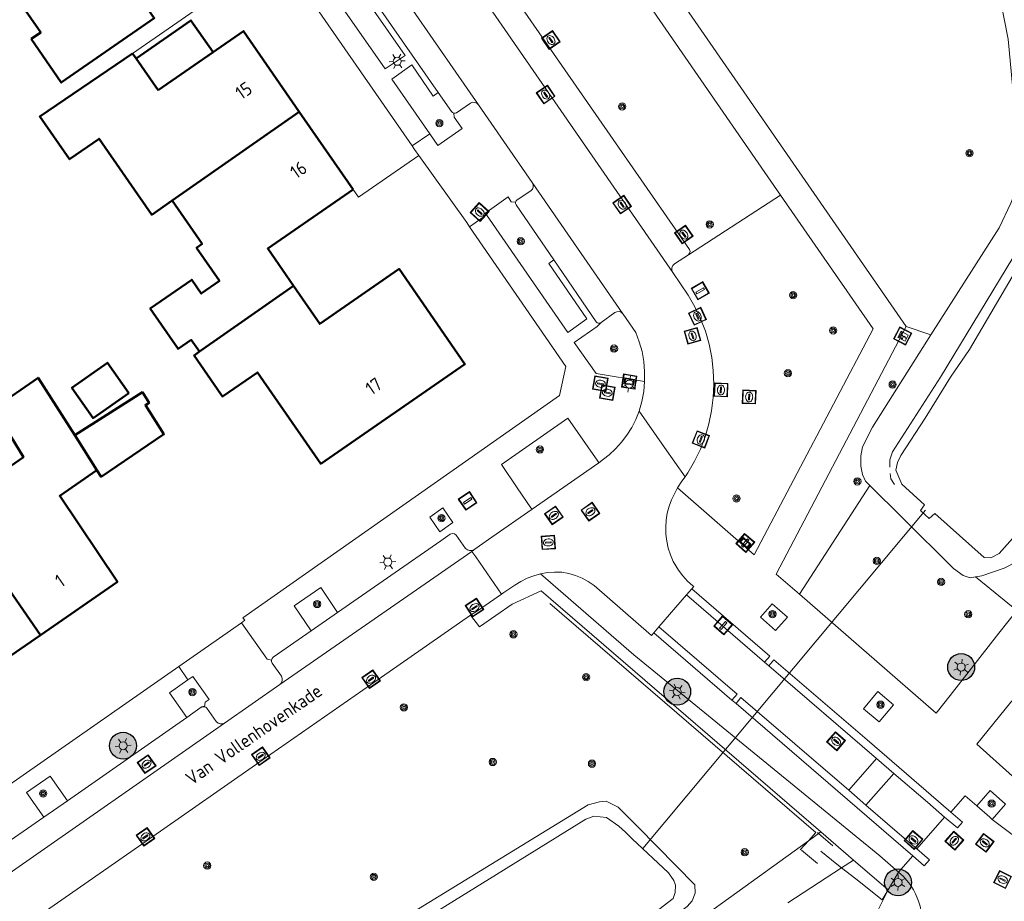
# Model space of a CAD drawing. Header units: metres. Extents: x 94279 to 96109, y 461866 to 463040.
# Tile 35 of 175: x 94816 to 94889, y 462789 to 462854. Entities that reach past the tile are written whole.
import ezdxf
from ezdxf.enums import TextEntityAlignment as Align

# ---------------------------------------------------------------- set-up
doc = ezdxf.new("R2010")
doc.units = ezdxf.units.M
doc.layers.get('0').update_dxf_attribs({"linetype": 'CONTINUOUS'})
for name, color, linetype, lineweight in [('B-WE-OV-LICHTMAST', 252, 'CONTINUOUS', 25), ('B_BEBOUWINGSGRENS_0', 132, 'CONTINUOUS', 50), ('B_LUIFEL_1', 132, 'CONTINUOUS', 50), ('B_TUSSENMUUR_0', 132, 'CONTINUOUS', 50), ('G_GRENS_ALGEMEEN_0', 251, 'CONTINUOUS', 13), ('K_DUIKER_LIJN_-1', 251, 'CONTINUOUS', 13), ('Q_BOOM_0', 251, 'CONTINUOUS', 13), ('Q_BRANDKRAAN_0', 251, 'CONTINUOUS', 13), ('Q_ELEKTRAKAST_0', 251, 'CONTINUOUS', 13), ('Q_INSPECTIE_OF_RIOOLPUT_0', 251, 'CONTINUOUS', 13), ('Q_KOLK_0', 251, 'CONTINUOUS', 13), ('Q_LICHTMAST_0', 251, 'CONTINUOUS', 13), ('Q_PAAL_ALGEMEEN_0', 251, 'CONTINUOUS', 13), ('Q_STRAATNAAMBORD_0', 251, 'CONTINUOUS', 13), ('Q_VERKEERSBORDPAAL_0', 251, 'CONTINUOUS', 13), ('Q_WATERLEIDINGPUT_0', 251, 'CONTINUOUS', 13), ('T_CULTUURGRENS_0', 251, 'CONTINUOUS', 13), ('T_HAAG_0', 251, 'CONTINUOUS', 13), ('T_HEK_LIJN_0', 251, 'CONTINUOUS', 13), ('T_WALBESCHERMING_0', 251, 'CONTINUOUS', 13), ('V_WEGGRENS_0', 251, 'CONTINUOUS', 13), ('W_WALBESCHERMING_LIJN_0', 251, 'CONTINUOUS', 13), ('Z_GBKN_HUISNUMMER_0', 251, 'CONTINUOUS', 13), ('Z_STRAATNAAM_0', 251, 'CONTINUOUS', 13)]:
    doc.layers.add(name, color=color, linetype=linetype, lineweight=lineweight)
doc.styles.get("Standard").update_dxf_attribs({"font": 'isocp.shx'})

# ---------------------------------------------------------------- blocks, each defined once
blk = doc.blocks.new('Q_LICHTMAST')
for points in [[(-0.26, 0.15), (-0.52, 0.3)], [(0, 0.3), (0, 0.6)], [(0.26, 0.15), (0.52, 0.3)], [(-0.26, -0.15), (-0.52, -0.3)], [(0, -0.3), (0, -0.6)], [(0.26, -0.15), (0.52, -0.3)]]:
    blk.add_lwpolyline(points)
blk.add_circle((0, 0), 0.3)
blk = doc.blocks.new('Q_VERKEERSBORDPAAL')
for points in [[(-0.5, 0.5), (0.5, 0.5), (0.5, -0.5), (-0.5, -0.5)], [(-0.08, 0.333), (0.071, 0.333), (0.071, -0.329), (-0.08, -0.329)]]:
    blk.add_lwpolyline(points, close=True)
blk.add_lwpolyline([(-0.442, 0.464), (0.438, 0.464, -0.414214), (0.459, 0.442), (0.459, -0.437, -0.414214), (0.438, -0.459), (-0.442, -0.459, -0.414214), (-0.463, -0.437), (-0.463, 0.442), (-0.463, 0.444), (-0.463, 0.446), (-0.463, 0.448), (-0.462, 0.45), (-0.461, 0.451), (-0.46, 0.453), (-0.459, 0.455), (-0.458, 0.456), (-0.457, 0.457), (-0.456, 0.459), (-0.454, 0.46), (-0.453, 0.461), (-0.451, 0.462), (-0.449, 0.462), (-0.447, 0.463), (-0.446, 0.463), (-0.444, 0.464), (-0.442, 0.464)], format="xyb")
blk = doc.blocks.new('Q_PAAL_ALGEMEEN')
for points in [[(-0.5, 0.5), (0.5, 0.5), (0.5, -0.5), (-0.5, -0.5)], [(-0.08, 0.333), (0.071, 0.333), (0.071, -0.329), (-0.08, -0.329)]]:
    blk.add_lwpolyline(points, close=True)
blk.add_lwpolyline([(-0.442, 0.464), (0.438, 0.464, -0.414214), (0.459, 0.442), (0.459, -0.437, -0.414214), (0.438, -0.459), (-0.442, -0.459, -0.414214), (-0.463, -0.437), (-0.463, 0.442), (-0.463, 0.444), (-0.463, 0.446), (-0.463, 0.448), (-0.462, 0.45), (-0.461, 0.451), (-0.46, 0.453), (-0.459, 0.455), (-0.458, 0.456), (-0.457, 0.457), (-0.456, 0.459), (-0.454, 0.46), (-0.453, 0.461), (-0.451, 0.462), (-0.449, 0.462), (-0.447, 0.463), (-0.446, 0.463), (-0.444, 0.464), (-0.442, 0.464)], format="xyb")
blk = doc.blocks.new('Q_KOLK')
blk.add_lwpolyline([(-0.5, 0.5), (0.5, 0.5), (0.5, -0.5), (-0.5, -0.5)], close=True)
for points in [[(-0.442, 0.464), (0.438, 0.464, -0.414214), (0.459, 0.442), (0.459, -0.437, -0.414214), (0.438, -0.459), (-0.442, -0.459, -0.414214), (-0.463, -0.437), (-0.463, 0.442, -0.414214), (-0.442, 0.464)], [(-0.345, 0.105, 0.380426), (-0.276, -0.18)], [(-0.008, 0.266, 0.240218), (-0.345, 0.105)], [(-0.194, 0.045, 0.853344), (-0.194, -0.032)], [(0.331, 0.111, 0.240191), (-0.008, 0.266)], [(0.185, -0.032, 0.849746), (0.185, 0.045)], [(0.267, -0.176, 0.380426), (0.331, 0.111)], [(-0.276, -0.18, 0.148452), (0.012, -0.257)], [(0.012, -0.257, 0.131742), (0.267, -0.176)]]:
    blk.add_lwpolyline(points, format="xyb")
for points in [[(-0.194, 0.045), (0.185, 0.045)], [(0.185, -0.032), (-0.194, -0.032)]]:
    blk.add_lwpolyline(points)
blk = doc.blocks.new('Q_INSPECTIE_OF_RIOOLPUT')
blk.add_lwpolyline([(-0.5, 0.5), (0.5, 0.5), (0.5, -0.5), (-0.5, -0.5)], close=True)
for points in [[(-0.442, 0.464), (0.438, 0.464, -0.414214), (0.459, 0.442), (0.459, -0.437, -0.414214), (0.438, -0.459), (-0.442, -0.459, -0.414214), (-0.463, -0.437), (-0.463, 0.442), (-0.463, 0.444), (-0.463, 0.446), (-0.463, 0.448), (-0.462, 0.45), (-0.461, 0.451), (-0.46, 0.453), (-0.459, 0.455), (-0.458, 0.456), (-0.457, 0.457), (-0.456, 0.459), (-0.454, 0.46), (-0.453, 0.461), (-0.451, 0.462), (-0.449, 0.462), (-0.447, 0.463), (-0.446, 0.463), (-0.444, 0.464), (-0.442, 0.464)], [(-0.345, 0.105, 0.380426), (-0.276, -0.18)], [(-0.008, 0.266, 0.240218), (-0.345, 0.105)], [(-0.194, 0.045, 0.853344), (-0.194, -0.032)], [(0.331, 0.111, 0.240191), (-0.008, 0.266)], [(0.185, -0.032, 0.849746), (0.185, 0.045)], [(0.267, -0.176, 0.380426), (0.331, 0.111)], [(-0.276, -0.18, 0.148452), (0.012, -0.257)], [(0.012, -0.257, 0.131742), (0.267, -0.176)]]:
    blk.add_lwpolyline(points, format="xyb")
for points in [[(-0.194, 0.045), (0.185, 0.045)], [(0.185, -0.032), (-0.194, -0.032)]]:
    blk.add_lwpolyline(points)
blk = doc.blocks.new('Q_BRANDKRAAN')
blk.add_lwpolyline([(-0.5, 0.5), (0.5, 0.5), (0.5, -0.5), (-0.5, -0.5)], close=True)
for points in [[(-0.442, 0.464), (0.438, 0.464, -0.414214), (0.459, 0.442), (0.459, -0.437, -0.414214), (0.438, -0.459), (-0.442, -0.459, -0.414214), (-0.463, -0.437), (-0.463, 0.442), (-0.463, 0.444), (-0.463, 0.446), (-0.463, 0.448), (-0.462, 0.45), (-0.461, 0.451), (-0.46, 0.453), (-0.459, 0.455), (-0.458, 0.456), (-0.457, 0.457), (-0.456, 0.459), (-0.454, 0.46), (-0.453, 0.461), (-0.451, 0.462), (-0.449, 0.462), (-0.447, 0.463), (-0.446, 0.463), (-0.444, 0.464), (-0.442, 0.464)], [(-0.345, 0.105, 0.380426), (-0.276, -0.18)], [(-0.008, 0.266, 0.240218), (-0.345, 0.105)], [(-0.194, 0.045, 0.853344), (-0.194, -0.032)], [(0.331, 0.111, 0.240191), (-0.008, 0.266)], [(0.185, -0.032, 0.849746), (0.185, 0.045)], [(0.267, -0.176, 0.380426), (0.331, 0.111)], [(-0.276, -0.18, 0.148452), (0.012, -0.257)], [(0.012, -0.257, 0.131742), (0.267, -0.176)]]:
    blk.add_lwpolyline(points, format="xyb")
for points in [[(-0.194, 0.045), (0.185, 0.045)], [(0.185, -0.032), (-0.194, -0.032)]]:
    blk.add_lwpolyline(points)
blk = doc.blocks.new('Q_WATERLEIDINGPUT')
blk.add_lwpolyline([(-0.5, 0.5), (0.5, 0.5), (0.5, -0.5), (-0.5, -0.5)], close=True)
for points in [[(-0.442, 0.464), (0.438, 0.464, -0.414214), (0.459, 0.442), (0.459, -0.437, -0.414214), (0.438, -0.459), (-0.442, -0.459, -0.414214), (-0.463, -0.437), (-0.463, 0.442), (-0.463, 0.444), (-0.463, 0.446), (-0.463, 0.448), (-0.462, 0.45), (-0.461, 0.451), (-0.46, 0.453), (-0.459, 0.455), (-0.458, 0.456), (-0.457, 0.457), (-0.456, 0.459), (-0.454, 0.46), (-0.453, 0.461), (-0.451, 0.462), (-0.449, 0.462), (-0.447, 0.463), (-0.446, 0.463), (-0.444, 0.464), (-0.442, 0.464)], [(-0.345, 0.105, 0.380426), (-0.276, -0.18)], [(-0.008, 0.266, 0.240218), (-0.345, 0.105)], [(-0.194, 0.045, 0.853344), (-0.194, -0.032)], [(0.331, 0.111, 0.240191), (-0.008, 0.266)], [(0.185, -0.032, 0.849746), (0.185, 0.045)], [(0.267, -0.176, 0.380426), (0.331, 0.111)], [(-0.276, -0.18, 0.148452), (0.012, -0.257)], [(0.012, -0.257, 0.131742), (0.267, -0.176)]]:
    blk.add_lwpolyline(points, format="xyb")
for points in [[(-0.194, 0.045), (0.185, 0.045)], [(0.185, -0.032), (-0.194, -0.032)]]:
    blk.add_lwpolyline(points)
blk = doc.blocks.new('Q_ELEKTRAKAST')
for points in [[(-0.5, 0.5), (0.5, 0.5), (0.5, -0.5), (-0.5, -0.5)], [(-0.262, 0.264), (0.25, 0.264), (0.25, 0.187), (-0.262, 0.187)], [(-0.262, 0.107), (0.25, 0.107), (0.25, -0.332), (-0.262, -0.332)]]:
    blk.add_lwpolyline(points, close=True)
blk.add_lwpolyline([(-0.442, 0.464), (0.438, 0.464, -0.414214), (0.459, 0.442), (0.459, -0.437, -0.414214), (0.438, -0.459), (-0.442, -0.459, -0.414214), (-0.463, -0.437), (-0.463, 0.442), (-0.463, 0.444), (-0.463, 0.446), (-0.463, 0.448), (-0.462, 0.45), (-0.461, 0.451), (-0.46, 0.453), (-0.459, 0.455), (-0.458, 0.456), (-0.457, 0.457), (-0.456, 0.459), (-0.454, 0.46), (-0.453, 0.461), (-0.451, 0.462), (-0.449, 0.462), (-0.447, 0.463), (-0.446, 0.463), (-0.444, 0.464), (-0.442, 0.464)], format="xyb")
blk.add_lwpolyline([(-0.177, 0.001, -1), (-0.177, -0.069, -1)], format="xyb", close=True)
blk.add_lwpolyline([(0.044, 0.088), (-0.056, -0.112), (0.044, -0.112), (-0.056, -0.312)])
blk = doc.blocks.new('Q_STRAATNAAMBORD')
for points in [[(-0.5, 0.5), (0.5, 0.5), (0.5, -0.5), (-0.5, -0.5)], [(-0.369, 0.22), (0.358, 0.22), (0.358, -0.214), (-0.369, -0.214)]]:
    blk.add_lwpolyline(points, close=True)
for points in [[(-0.442, 0.464), (0.438, 0.464, -0.414214), (0.459, 0.442), (0.459, -0.437, -0.414214), (0.438, -0.459), (-0.442, -0.459, -0.414214), (-0.463, -0.437), (-0.463, 0.442), (-0.463, 0.444), (-0.463, 0.446), (-0.463, 0.448), (-0.462, 0.45), (-0.461, 0.451), (-0.46, 0.453), (-0.459, 0.455), (-0.458, 0.456), (-0.457, 0.457), (-0.456, 0.459), (-0.454, 0.46), (-0.453, 0.461), (-0.451, 0.462), (-0.449, 0.462), (-0.447, 0.463), (-0.446, 0.463), (-0.444, 0.464), (-0.442, 0.464)], [(-0.287, 0.16), (0.281, 0.16, -0.414214), (0.303, 0.139), (0.303, -0.134, -0.414214), (0.281, -0.156), (-0.287, -0.156, -0.414214), (-0.308, -0.134), (-0.308, 0.139), (-0.308, 0.14), (-0.308, 0.142), (-0.307, 0.144), (-0.307, 0.146), (-0.306, 0.148), (-0.305, 0.149), (-0.304, 0.151), (-0.303, 0.152), (-0.302, 0.154), (-0.3, 0.155), (-0.299, 0.156), (-0.297, 0.157), (-0.296, 0.158), (-0.294, 0.159), (-0.292, 0.159), (-0.29, 0.16), (-0.288, 0.16), (-0.287, 0.16)]]:
    blk.add_lwpolyline(points, format="xyb")
blk = doc.blocks.new('Q_BOOM')
for radius in [0.27, 0.18, 0.09]:
    blk.add_circle((0, 0), radius)
blk = doc.blocks.new('LM')
at = {"linetype": 'ByBlock'}
h = blk.add_hatch(color=256, dxfattribs=at)
h.dxf.hatch_style = 1
edge = h.paths.add_edge_path()
edge.add_arc((0, 0), 1, 0, 360)
blk.add_circle((0, 0), 1, dxfattribs=at)

msp = doc.modelspace()

# ---------------------------------------------------------------- linework, layer by layer
at = {"layer": 'B_BEBOUWINGSGRENS_0'}
for p, q in [((94824.844, 462851.582), (94824.583, 462851.958)), ((94826.48, 462849.23), (94824.844, 462851.582)), ((94840.98, 462841.84), (94836.978, 462847.625)), ((94821.93, 462820.97), (94820.28, 462823.564)), ((94811.971, 462804.735), (94817.725, 462808.709))]:
    msp.add_line(p, q, dxfattribs=at)
for points in [[(94817.04, 462853.04), (94819.28, 462849.8), (94826.2, 462854.59), (94824.17, 462857.51), (94824.45, 462857.71), (94819.594, 462864.738)], [(94812.466, 462859.824), (94815.1, 462856.08), (94815.69, 462856.49), (94817.75, 462853.52), (94817.04, 462853.04)], [(94836.978, 462847.625), (94832.83, 462853.62), (94826.48, 462849.23)], [(94824.583, 462851.958), (94817.68, 462847.27), (94819.88, 462844.09), (94822.087, 462845.619), (94826.007, 462839.961), (94827.527, 462841.014)], [(94836.55, 462834.68), (94834.631, 462837.462), (94840.98, 462841.84)], [(94827.527, 462841.014), (94829.75, 462837.8), (94829.34, 462837.51), (94831.047, 462835.043), (94829.687, 462834.102), (94828.979, 462835.126), (94825.894, 462832.992), (94827.973, 462829.987), (94828.947, 462830.66), (94829.553, 462829.784)], [(94829.553, 462829.784), (94829.152, 462829.504), (94831.15, 462826.614), (94831.27, 462826.44), (94833.87, 462828.24), (94838.58, 462821.45), (94849.3, 462828.86), (94844.41, 462835.94), (94838.5, 462831.85), (94836.55, 462834.68)], [(94820.28, 462823.564), (94817.56, 462827.84), (94814.25, 462825.55), (94816.46, 462821.94), (94811.132, 462818.259)], [(94821.93, 462820.97), (94822.241, 462820.481), (94826.915, 462823.647), (94825.542, 462825.806), (94825.811, 462825.977), (94825.31, 462826.763), (94820.28, 462823.564)], [(94817.725, 462808.709), (94823.46, 462812.67), (94819.161, 462819.059), (94821.93, 462820.97)]]:
    msp.add_lwpolyline(points, dxfattribs=at)
at = {"layer": 'B_LUIFEL_1'}
for q in [(94826.48, 462849.23), (94824.844, 462851.582)]:
    msp.add_line((94824.844, 462851.582), q, dxfattribs=at)
for points in [[(94826.48, 462849.23), (94830.567, 462852.056), (94828.924, 462854.419), (94824.844, 462851.582)], [(94824.305, 462826.7), (94822.727, 462828.954), (94820.072, 462827.097), (94821.651, 462824.842), (94824.305, 462826.7)]]:
    msp.add_lwpolyline(points, dxfattribs=at)
at = {"layer": 'B_TUSSENMUUR_0'}
for p, q in [((94827.527, 462841.014), (94836.978, 462847.625)), ((94836.55, 462834.68), (94829.553, 462829.784)), ((94811.132, 462818.259), (94817.725, 462808.709))]:
    msp.add_line(p, q, dxfattribs=at)
at = {"layer": 'G_GRENS_ALGEMEEN_0'}
msp.add_line((94880.77, 462789.769), (94881.552, 462791.071), dxfattribs=at)
for points in [[(94845.871, 462844.38), (94841.375, 462841.269), (94840.98, 462841.84)], [(94829.685, 462803.338), (94829.708, 462803.351), (94829.731, 462803.362), (94829.756, 462803.372), (94829.781, 462803.379), (94829.806, 462803.384)], [(94829.806, 462803.384), (94829.832, 462803.387), (94829.858, 462803.388), (94829.885, 462803.387), (94829.91, 462803.383), (94829.936, 462803.378)]]:
    msp.add_lwpolyline(points, dxfattribs=at)
at = {"layer": 'K_DUIKER_LIJN_-1'}
msp.add_line((94883.562, 462818.009), (94862.53, 462792.825), dxfattribs=at)
at = {"layer": 'T_CULTUURGRENS_0'}
for p, q in [((94872.78, 462841.426), (94865.928, 462836.988)), ((94883.965, 462831.035), (94882.122, 462831.661)), ((94879.417, 462819.824), (94874.196, 462811.74)), ((94837.877, 462809.03), (94839.836, 462810.394)), ((94828.623, 462802.591), (94829.685, 462803.338)), ((94829.685, 462803.338), (94829.806, 462803.384)), ((94829.806, 462803.384), (94829.936, 462803.378)), ((94817.971, 462795.173), (94819.74, 462796.394)), ((94880.77, 462789.769), (94878.2, 462791.982))]:
    msp.add_line(p, q, dxfattribs=at)
for points in [[(94887.275, 462813.036), (94887.746, 462813.116), (94889.411, 462813.678), (94890.315, 462814.147), (94891.187, 462814.937), (94899.569, 462825.543), (94909.327, 462838.153), (94909.853, 462838.723), (94910.214, 462839.667), (94910.377, 462840.393), (94910.496, 462841.359), (94910.363, 462849.89), (94909.688, 462858.922), (94909.423, 462859.509)], [(94888.232, 462858.045), (94888.57, 462857.549), (94888.862, 462856.898), (94889.131, 462855.924), (94889.699, 462853.026), (94890.517, 462844.277), (94890.497, 462843.031), (94890.365, 462842.011), (94890.085, 462841.283)], [(94890.085, 462841.283), (94889.914, 462840.839), (94889.032, 462839.003), (94883.965, 462831.035)], [(94883.965, 462831.035), (94879.617, 462824.162), (94878.876, 462822.704), (94878.739, 462822.032), (94878.751, 462821.268), (94878.881, 462820.641), (94879.09, 462820.148), (94879.417, 462819.824)], [(94879.417, 462819.824), (94881.852, 462817.415), (94885.647, 462813.659), (94886.352, 462813.134), (94886.877, 462812.968), (94887.275, 462813.036)], [(94847.446, 462816.395), (94848.411, 462817.07), (94847.669, 462818.181), (94846.686, 462817.481), (94847.446, 462816.395)], [(94890.344, 462810.545), (94888.07, 462812.39), (94887.275, 462813.036)], [(94839.836, 462810.394), (94838.587, 462812.251), (94836.603, 462810.881), (94837.877, 462809.03)], [(94849.722, 462810.181), (94850.386, 462809.312), (94852.812, 462810.997), (94854.965, 462811.987), (94875.771, 462794.073)], [(94873.289, 462810.048), (94872.153, 462811.039), (94871.276, 462810.034)], [(94871.276, 462810.034), (94872.412, 462809.043), (94873.289, 462810.048)], [(94828.698, 462805.381), (94827.324, 462804.422), (94828.623, 462802.591)], [(94829.936, 462803.378), (94829.986, 462803.728), (94830.268, 462803.916), (94829.068, 462805.638), (94828.698, 462805.381)], [(94878.958, 462803.232), (94880.103, 462802.261), (94881.167, 462803.531), (94880.022, 462804.502), (94878.958, 462803.232)], [(94819.74, 462796.394), (94818.46, 462798.222), (94816.701, 462797.014), (94817.971, 462795.173)], [(94888.524, 462794.999), (94889.519, 462796.142), (94888.378, 462797.146), (94887.383, 462796.003)], [(94725.031, 462699.163), (94735.317, 462705.848), (94750.295, 462715.065), (94766.072, 462725.169), (94778.983, 462733.686), (94787.705, 462739.21), (94839.666, 462771.282), (94859.526, 462783.78), (94865.842, 462788.527), (94866.21, 462788.948), (94866.429, 462789.514), (94866.406, 462790.143), (94862.18, 462794.416), (94860.69, 462795.922), (94859.813, 462796.35), (94859.318, 462796.302), (94858.464, 462796.088), (94833.676, 462780.901), (94819.655, 462771.976), (94798.345, 462758.853), (94783.942, 462749.493), (94754.892, 462730.943), (94740.313, 462720.995), (94716.254, 462706.049)], [(94887.383, 462796.003), (94888.332, 462795.168), (94888.524, 462794.999)]]:
    msp.add_lwpolyline(points, dxfattribs=at)
at = {"layer": 'T_HAAG_0'}
msp.add_line((94824.583, 462851.958), (94835.406, 462859.482), dxfattribs=at)
at = {"layer": 'T_HEK_LIJN_0'}
for p, q in [((94875.606, 462793.954), (94875.513, 462794.034)), ((94876.655, 462793.043), (94875.606, 462793.954)), ((94874.848, 462793.407), (94874.238, 462792.729)), ((94874.326, 462792.713), (94875.518, 462791.727)), ((94877.309, 462791.399), (94878.366, 462790.57)), ((94879.16, 462786.509), (94880.77, 462789.769))]:
    msp.add_line(p, q, dxfattribs=at)
for points in [[(94855.622, 462811.047), (94875.41, 462794.032), (94874.848, 462793.407)], [(94875.768, 462792.631), (94876.963, 462791.671), (94877.309, 462791.399)], [(94880.77, 462789.769), (94880.337, 462789.03), (94878.366, 462790.57)]]:
    msp.add_lwpolyline(points, dxfattribs=at)
at = {"layer": 'T_WALBESCHERMING_0'}
for p, q in [((94883.838, 462817.369), (94883.192, 462817.975)), ((94861.748, 462793.564), (94861.24, 462794.045))]:
    msp.add_line(p, q, dxfattribs=at)
for points in [[(94898.025, 462869.834), (94899.865, 462868.009), (94906.483, 462861.747), (94907.588, 462860.452), (94908.111, 462859.576), (94908.499, 462858.751), (94908.779, 462857.952), (94908.875, 462856.935), (94908.789, 462849.388), (94908.705, 462843.772), (94908.598, 462840.28), (94908.317, 462839.351), (94905.859, 462835.977), (94902.199, 462831.339), (94897.674, 462825.61), (94890.222, 462816.106), (94889.047, 462814.779), (94888.404, 462814.451), (94887.918, 462814.472), (94884.249, 462817.759), (94883.838, 462817.369)], [(94883.192, 462817.975), (94883.483, 462818.397), (94881.801, 462819.925), (94881.359, 462820.969), (94881.481, 462821.537), (94881.713, 462822.058), (94883.53, 462824.835), (94885.412, 462827.895), (94886.818, 462829.943), (94893.36, 462841.062)], [(94861.24, 462794.045), (94860.748, 462794.509), (94859.84, 462795.151), (94858.901, 462795.23), (94858.288, 462795.007), (94841.889, 462784.853), (94825.88, 462774.517), (94809.353, 462763.946), (94794.068, 462754.314)], [(94799.907, 462747.574), (94816.757, 462758.14), (94830.83, 462767.186), (94848.014, 462777.727), (94858.561, 462784.334), (94864.783, 462789.119), (94864.95, 462789.577), (94864.968, 462790.113), (94864.843, 462790.46), (94864.445, 462791.016), (94861.748, 462793.564)]]:
    msp.add_lwpolyline(points, dxfattribs=at)
at = {"layer": 'V_WEGGRENS_0'}
for p, q in [((94864.755, 462835.667), (94846.561, 462862.012)), ((94843.836, 462857.498), (94850.319, 462848.142)), ((94847.316, 462849.063), (94842.867, 462855.433)), ((94850.319, 462848.142), (94854.315, 462842.355)), ((94845.374, 462845.084), (94846.691, 462845.994)), ((94854.315, 462842.355), (94861.046, 462832.602)), ((94850.9, 462839.955), (94849.649, 462839.072)), ((94856.816, 462828.683), (94849.649, 462839.072)), ((94882.122, 462831.661), (94872.456, 462813.25)), ((94856.339, 462826.514), (94856.816, 462828.683)), ((94854.302, 462818.067), (94859.265, 462821.522)), ((94865.124, 462819.652), (94870.819, 462814.673)), ((94849.823, 462814.928), (94835.544, 462805.029)), ((94849.823, 462814.928), (94849.959, 462815.04)), ((94865.779, 462811.691), (94866.179, 462812.154)), ((94865.779, 462811.691), (94863.729, 462809.318)), ((94871.593, 462806.692), (94865.779, 462811.691)), ((94874.196, 462811.74), (94884.351, 462802.889)), ((94828.024, 462806.378), (94832.685, 462809.631)), ((94863.344, 462808.873), (94863.729, 462809.318)), ((94869.148, 462803.867), (94863.344, 462808.873)), ((94828.698, 462805.381), (94828.024, 462806.378)), ((94871.593, 462806.692), (94871.909, 462806.414)), ((94879.918, 462799.529), (94871.909, 462806.414)), ((94835.544, 462805.029), (94831.43, 462802.162)), ((94869.465, 462803.63), (94869.148, 462803.867)), ((94882.607, 462792.294), (94869.465, 462803.63)), ((94828.623, 462802.591), (94819.74, 462796.394)), ((94831.43, 462802.162), (94813.387, 462789.587)), ((94877.863, 462797.167), (94879.918, 462799.529)), ((94881.208, 462798.424), (94879.918, 462799.529)), ((94881.208, 462798.424), (94879.124, 462796.05)), ((94877.863, 462797.167), (94879.124, 462796.05)), ((94817.971, 462795.173), (94814.008, 462792.406)), ((94884.964, 462795.174), (94882.913, 462792.81)), ((94875.606, 462793.954), (94875.771, 462794.073)), ((94875.771, 462794.073), (94878.2, 462791.982)), ((94882.607, 462792.294), (94881.552, 462791.071)), ((94877.309, 462791.399), (94873.321, 462788.791)), ((94878.2, 462791.982), (94877.309, 462791.399))]:
    msp.add_line(p, q, dxfattribs=at)
for points in [[(94821.749, 462918.914), (94826.162, 462912.55), (94832.837, 462902.922), (94837.191, 462896.63), (94845.422, 462884.719), (94851.452, 462876.021), (94861.64, 462861.271), (94882.122, 462831.661)], [(94872.78, 462841.426), (94859.526, 462860.616), (94849.919, 462874.496), (94843.388, 462883.931), (94837.109, 462893.016), (94831.101, 462901.757), (94826.633, 462908.186), (94824.25, 462911.614), (94820.003, 462917.704)], [(94848.293, 462862.923), (94848.298, 462862.915), (94866.009, 462837.385), (94866.043, 462837.245), (94866.015, 462837.103), (94865.928, 462836.988)], [(94838.624, 462857.62), (94843.363, 462850.807), (94844.845, 462851.816), (94842.507, 462855.184), (94842.867, 462855.433)], [(94845.374, 462845.084), (94837.438, 462856.555), (94837.322, 462856.722)], [(94847.316, 462849.063), (94846.952, 462848.783), (94845.355, 462851.102), (94843.875, 462850.058), (94846.691, 462845.994)], [(94848.485, 462847.526), (94848.383, 462847.568), (94848.304, 462847.646), (94847.316, 462849.063)], [(94848.485, 462847.526), (94848.579, 462847.524), (94848.669, 462847.553), (94849.706, 462848.272), (94849.867, 462848.328), (94850.037, 462848.324), (94850.195, 462848.259), (94850.319, 462848.142)], [(94846.691, 462845.994), (94847.28, 462845.123), (94849.095, 462846.377), (94848.493, 462847.221), (94848.485, 462847.526)], [(94845.871, 462844.38), (94845.562, 462844.813), (94845.374, 462845.084)], [(94849.649, 462839.072), (94849.436, 462839.381), (94845.871, 462844.38)], [(94854.315, 462842.355), (94854.382, 462842.199), (94854.384, 462842.029), (94854.321, 462841.871), (94854.203, 462841.749), (94853.175, 462841.07), (94853.102, 462841), (94853.061, 462840.908)], [(94853.061, 462840.908), (94852.748, 462840.937), (94852.529, 462841.286), (94850.793, 462840.052), (94850.9, 462839.955)], [(94870.819, 462814.673), (94879.653, 462831.475), (94872.78, 462841.426)], [(94855.924, 462836.611), (94853.105, 462840.699), (94853.06, 462840.799), (94853.061, 462840.908)], [(94850.9, 462839.955), (94856.944, 462831.208), (94858.381, 462832.236), (94855.553, 462836.351), (94855.924, 462836.611)], [(94865.928, 462836.988), (94864.898, 462836.315), (94864.769, 462836.187), (94864.697, 462836.02), (94864.692, 462835.838), (94864.755, 462835.667)], [(94859.432, 462831.953), (94859.34, 462831.904), (94859.235, 462831.897), (94859.138, 462831.935), (94859.065, 462832.01), (94855.924, 462836.611)], [(94864.755, 462835.667), (94865.917, 462833.995), (94866.411, 462833.13), (94866.835, 462832.228), (94867.184, 462831.296), (94867.458, 462830.338), (94867.654, 462829.361), (94867.771, 462828.372), (94867.809, 462827.377), (94867.767, 462826.382), (94867.645, 462825.393), (94867.444, 462824.417), (94867.165, 462823.461), (94866.811, 462822.53), (94866.383, 462821.63), (94865.885, 462820.768), (94865.687, 462820.482)], [(94861.046, 462832.602), (94860.922, 462832.712), (94860.765, 462832.767), (94860.599, 462832.757), (94860.449, 462832.685), (94859.432, 462831.953)], [(94862.666, 462827.572), (94862.67, 462828.316), (94862.606, 462829.058), (94862.606, 462829.058), (94862.473, 462829.79), (94862.272, 462830.507), (94862.006, 462831.202), (94861.069, 462832.569), (94861.046, 462832.602)], [(94859.432, 462831.953), (94859.136, 462831.653), (94857.428, 462830.464), (94859.068, 462828.167), (94862.666, 462827.572)], [(94862.666, 462827.572), (94862.604, 462826.82), (94862.467, 462826.077), (94862.254, 462825.353)], [(94832.685, 462809.631), (94832.927, 462809.805), (94832.774, 462810.001), (94856.339, 462826.514)], [(94860.954, 462823.058), (94861.354, 462823.586), (94861.706, 462824.147), (94862.007, 462824.738), (94862.254, 462825.353)], [(94862.254, 462825.353), (94864.153, 462822.663), (94865.687, 462820.482)], [(94859.265, 462821.522), (94859.182, 462821.635), (94856.959, 462824.839), (94852.018, 462821.386), (94853.177, 462819.649), (94854.214, 462818.175), (94854.302, 462818.067)], [(94859.265, 462821.522), (94859.596, 462821.778), (94860.037, 462822.104), (94860.493, 462822.548), (94860.954, 462823.058)], [(94865.687, 462820.482), (94865.441, 462820.164), (94865.124, 462819.652)], [(94865.124, 462819.652), (94864.877, 462819.222), (94864.665, 462818.775), (94864.485, 462818.285), (94864.355, 462817.779), (94864.277, 462817.262), (94864.242, 462816.736), (94864.254, 462816.209), (94864.312, 462815.685), (94864.423, 462815.173), (94864.582, 462814.673), (94864.786, 462814.19), (94865.19, 462813.523), (94865.507, 462813.107), (94865.863, 462812.723), (94866.254, 462812.375), (94866.318, 462812.315), (94866.179, 462812.154)], [(94849.959, 462815.04), (94851.31, 462815.982), (94854.302, 462818.067)], [(94839.836, 462810.394), (94847.507, 462815.718), (94848.216, 462816.221), (94848.369, 462816.268), (94848.526, 462816.239), (94848.652, 462816.142), (94849.349, 462815.147), (94849.482, 462815.051), (94849.637, 462814.999), (94849.801, 462814.995), (94849.959, 462815.04)], [(94852.024, 462811.746), (94850.114, 462814.517), (94849.823, 462814.928)], [(94863.344, 462808.873), (94863.181, 462808.684), (94858.902, 462812.386), (94858.477, 462812.697), (94858.017, 462812.952), (94857.528, 462813.148), (94857.022, 462813.292), (94856.501, 462813.375), (94855.975, 462813.393), (94855.442, 462813.354), (94854.915, 462813.26)], [(94854.915, 462813.26), (94854.419, 462813.12), (94853.933, 462812.934), (94853.467, 462812.703), (94853.025, 462812.428), (94852.199, 462811.869), (94852.024, 462811.746)], [(94881.552, 462791.071), (94880.163, 462792.298), (94861.87, 462807.241), (94854.915, 462813.26)], [(94872.456, 462813.25), (94873.497, 462812.348), (94874.196, 462811.74)], [(94866.179, 462812.154), (94871.979, 462807.135), (94871.593, 462806.692)], [(94852.024, 462811.746), (94850.237, 462810.516), (94849.722, 462810.181)], [(94884.351, 462802.889), (94885.396, 462804.211), (94889.008, 462808.844), (94890.344, 462810.545)], [(94849.722, 462810.181), (94842.281, 462805.017), (94834.285, 462799.457), (94825.83, 462793.55), (94817.614, 462787.828), (94815.598, 462786.418)], [(94832.685, 462809.631), (94834.587, 462806.917), (94834.914, 462806.853)], [(94834.914, 462806.853), (94834.955, 462806.966), (94835.036, 462807.056), (94837.877, 462809.03)], [(94863.729, 462809.318), (94869.539, 462804.323), (94869.148, 462803.867)], [(94834.914, 462806.853), (94834.917, 462806.737), (94834.962, 462806.631), (94835.659, 462805.652), (94835.717, 462805.491), (94835.715, 462805.319), (94835.655, 462805.159), (94835.544, 462805.029)], [(94871.909, 462806.414), (94872.283, 462806.873), (94879.23, 462800.91), (94885.453, 462795.542)], [(94810.104, 462793.881), (94817.755, 462799.207), (94828.024, 462806.378)], [(94896.843, 462805.162), (94896.81, 462805.12), (94891.58, 462805.56), (94889.904, 462803.716), (94887.363, 462800.586)], [(94869.465, 462803.63), (94869.832, 462804.062), (94877.863, 462797.167)], [(94831.43, 462802.162), (94831.269, 462802.108), (94831.1, 462802.11), (94830.941, 462802.169), (94830.81, 462802.277), (94830.11, 462803.264), (94830.033, 462803.336), (94829.936, 462803.378)], [(94887.363, 462800.586), (94890.503, 462797.805), (94890.373, 462797.604), (94895.241, 462793.426)], [(94884.964, 462795.174), (94883.699, 462796.294), (94881.208, 462798.424)], [(94887.383, 462796.003), (94886.501, 462796.761), (94885.453, 462795.542)], [(94879.124, 462796.05), (94881.629, 462793.903), (94882.913, 462792.81)], [(94885.453, 462795.542), (94886.306, 462794.806), (94885.93, 462794.379), (94884.964, 462795.174)], [(94895.241, 462793.426), (94894.762, 462793.21), (94894.345, 462793.071), (94893.881, 462792.963), (94893.356, 462792.885), (94892.831, 462792.87), (94892.336, 462792.916), (94891.827, 462792.978), (94891.209, 462793.194), (94890.297, 462793.658), (94888.524, 462794.999)], [(94874.848, 462793.407), (94875.193, 462793.656), (94875.606, 462793.954)], [(94770.856, 462726.277), (94791.617, 462740.113), (94812.734, 462753.532), (94827.836, 462762.506), (94845.764, 462773.532), (94861.448, 462783.742), (94874.848, 462793.407)], [(94882.913, 462792.81), (94883.844, 462792), (94883.46, 462791.558), (94882.607, 462792.294)], [(94882.427, 462783.628), (94882.427, 462783.629), (94882.778, 462784.433), (94882.961, 462784.85), (94883.144, 462785.412), (94883.259, 462785.987), (94883.315, 462786.383), (94883.345, 462786.972), (94883.329, 462787.369), (94883.288, 462787.763), (94883.235, 462788.149), (94883.154, 462788.543), (94883.031, 462788.925), (94882.978, 462789.056), (94882.812, 462789.464), (94882.655, 462789.752), (94882.406, 462790.154), (94882.163, 462790.462), (94881.896, 462790.776), (94881.756, 462790.9), (94881.552, 462791.071)]]:
    msp.add_lwpolyline(points, dxfattribs=at)
at = {"layer": 'W_WALBESCHERMING_LIJN_0'}
for points in [[(94880.896, 462821.195), (94880.915, 462821.739), (94881.093, 462822.331), (94884.664, 462827.879), (94891.953, 462839.91), (94892.67, 462841.109)], [(94881.263, 462819.913), (94880.99, 462820.32), (94880.924, 462820.714)]]:
    msp.add_lwpolyline(points, dxfattribs=at)

# ---------------------------------------------------------------- block references
at = {"layer": 'B-WE-OV-LICHTMAST'}
for p in [(94886.21, 462806.326), (94865.089, 462804.504), (94823.875, 462800.478), (94881.518, 462790.313)]:
    msp.add_blockref('LM', p, dxfattribs=at)
at = {"layer": 'Q_BOOM_0'}
for p, rotation in [((94861, 462848.021), 124.7503163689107), ((94847.4, 462846.782), 124.7186065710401), ((94886.829, 462844.546), 95.34142106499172), ((94867.51, 462839.248), 32.93089226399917), ((94853.452, 462837.99), 124.6436883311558), ((94873.721, 462833.986), 124.6322306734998), ((94876.695, 462831.363), 124.6322306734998), ((94860.394, 462830.012), 110.9494413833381), ((94873.325, 462828.175), 62.26591966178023), ((94881.114, 462827.339), 57.68172000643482), ((94854.881, 462822.503), 34.94763565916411), ((94878.491, 462820.137), 112.9737921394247), ((94869.505, 462818.861), 138.8375879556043), ((94847.553, 462817.404), 123.737645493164), ((94879.939, 462814.22), 57.14386126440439), ((94884.717, 462812.661), 143.3256503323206), ((94838.313, 462811.017), 34.62601747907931), ((94872.181, 462810.272), 48.89085169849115), ((94886.737, 462810.255), 140.9460030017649), ((94852.909, 462808.764), 34.78225708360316), ((94858.32, 462805.574), 139.2714952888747), ((94829.033, 462804.47), 124.8712564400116), ((94880.21, 462803.533), 139.7008911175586), ((94844.764, 462803.333), 34.7603673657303), ((94851.37, 462799.269), 31.49478049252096), ((94858.752, 462799.145), 5.538637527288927), ((94817.929, 462796.928), 34.47948236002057), ((94888.478, 462796.173), 138.6544868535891), ((94870.111, 462792.555), 35.80217541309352), ((94830.139, 462791.565), 34.93968449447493), ((94842.532, 462790.734), 31.49478049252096)]:
    msp.add_blockref('Q_BOOM', p, dxfattribs=dict(at, rotation=rotation))
at = {"layer": 'Q_BRANDKRAAN_0', "rotation": 137.806370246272}
msp.add_blockref('Q_BRANDKRAAN', (94850.4, 462840.165), dxfattribs=at)
at = {"layer": 'Q_ELEKTRAKAST_0', "rotation": 62.29997828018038}
msp.add_blockref('Q_ELEKTRAKAST', (94881.862, 462830.953), dxfattribs=at)
at = {"layer": 'Q_INSPECTIE_OF_RIOOLPUT_0'}
for p, rotation in [((94866.233, 462830.964), 105.9540265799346), ((94868.347, 462826.941), 87.56243613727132), ((94870.446, 462826.417), 87.56243613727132), ((94858.637, 462817.884), 34.84376483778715), ((94855.922, 462817.611), 34.84376483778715), ((94855.511, 462815.595), 4.149551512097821), ((94876.909, 462800.817), 139.3157388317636), ((94825.63, 462799.113), 34.8744216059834), ((94885.704, 462793.42), 48.63407876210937), ((94887.965, 462793.262), 142.8981369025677), ((94889.292, 462790.53), 153.0342855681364)]:
    msp.add_blockref('Q_INSPECTIE_OF_RIOOLPUT', p, dxfattribs=dict(at, rotation=rotation))
at = {"layer": 'Q_KOLK_0'}
for p, rotation in [((94855.699, 462852.96), 124.7503163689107), ((94855.305, 462848.902), 124.629168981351), ((94860.995, 462840.717), 124.629168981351), ((94865.583, 462838.497), 124.7503163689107), ((94866.595, 462832.418), 115.1498218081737), ((94866.854, 462823.261), 69.17084567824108), ((94850.021, 462810.752), 33.04341575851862), ((94842.328, 462805.428), 34.7603673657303), ((94834.12, 462799.695), 34.81273049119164), ((94825.543, 462793.705), 34.8551264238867), ((94882.663, 462793.48), 139.5940394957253)]:
    msp.add_blockref('Q_KOLK', p, dxfattribs=dict(at, rotation=rotation))
at = {"layer": 'Q_LICHTMAST_0'}
for p, rotation in [((94844.266, 462851.378), 34.24847096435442), ((94861.522, 462827.375), 170.6099980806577), ((94843.569, 462814.139), 34.76229138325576), ((94886.21, 462806.326), 52.05915031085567), ((94865.089, 462804.504), 140.7556501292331), ((94823.875, 462800.478), 34.90057862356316), ((94881.518, 462790.313), 59.01036461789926)]:
    msp.add_blockref('Q_LICHTMAST', p, dxfattribs=dict(at, rotation=rotation))
at = {"layer": 'Q_PAAL_ALGEMEEN_0', "rotation": 119.7477194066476}
msp.add_blockref('Q_PAAL_ALGEMEEN', (94866.802, 462834.31), dxfattribs=at)
at = {"layer": 'Q_STRAATNAAMBORD_0'}
for p, rotation in [((94861.517, 462827.56), 170.6099980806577), ((94870.153, 462815.561), 138.8375879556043)]:
    msp.add_blockref('Q_STRAATNAAMBORD', p, dxfattribs=dict(at, rotation=rotation))
at = {"layer": 'Q_VERKEERSBORDPAAL_0'}
for p, rotation in [((94849.501, 462818.688), 123.737645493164), ((94870.153, 462815.561), 138.8375879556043), ((94868.512, 462809.43), 139.3103610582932)]:
    msp.add_blockref('Q_VERKEERSBORDPAAL', p, dxfattribs=dict(at, rotation=rotation))
at = {"layer": 'Q_WATERLEIDINGPUT_0', "rotation": 170.6099980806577}
for p in [(94859.376, 462827.401), (94859.889, 462826.732)]:
    msp.add_blockref('Q_WATERLEIDINGPUT', p, dxfattribs=at)

# ---------------------------------------------------------------- texts
at = {"layer": 'Z_GBKN_HUISNUMMER_0'}
for s, rotation, p in [('15', 34.7, (94832.848, 462849.2)), ('16', 34.7, (94836.923, 462843.31)), ('17', 34.7, (94842.518, 462827.212)), ('1', 34.6, (94819.172, 462812.747))]:
    msp.add_text(s, height=1, rotation=rotation, dxfattribs=at).set_placement(p, align=Align.MIDDLE)
at = {"layer": 'Z_STRAATNAAM_0', "linetype": 'Continuous'}
msp.add_text('Van Vollenhovenkade', height=1, rotation=34.81835, dxfattribs=at).set_placement((94833.588, 462801.319), align=Align.MIDDLE)

doc.saveas('drawing.dxf')
